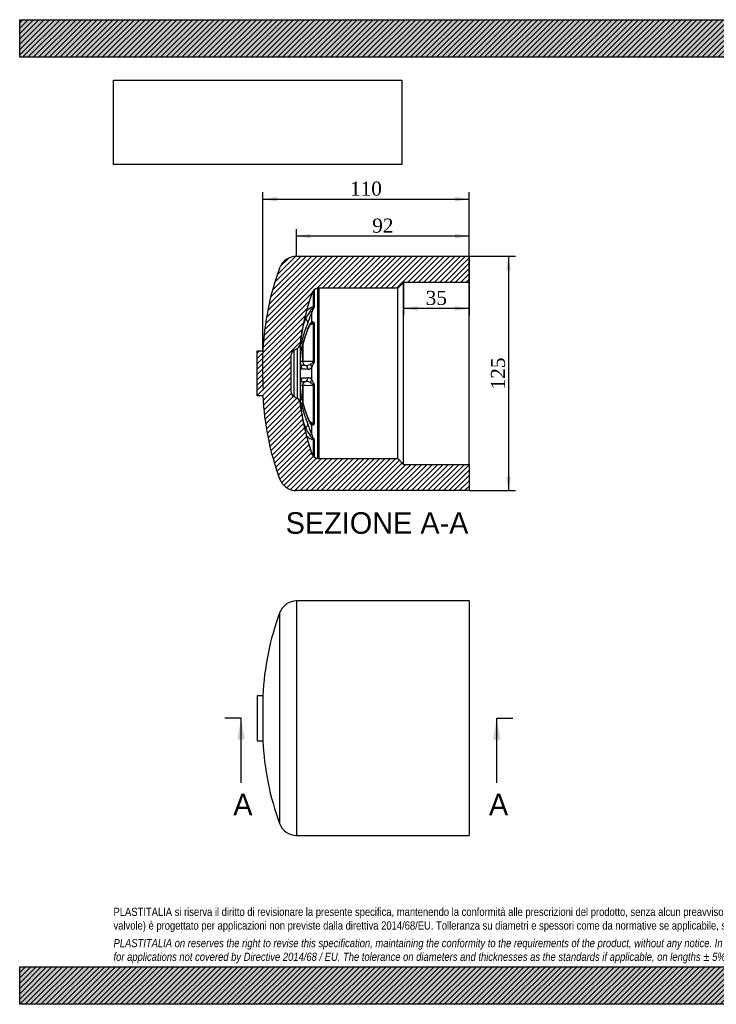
# Model space of a CAD drawing. Header units: millimetres. Extents: x 0 to 742, y 0 to 525.
# Tile 1 of 2: x 0 to 371, y 0 to 525. Entities that reach past the tile are written whole.
import ezdxf
from ezdxf.enums import TextEntityAlignment as Align
from ezdxf.lldxf.tags import DXFTag

# ---------------------------------------------------------------- set-up
doc = ezdxf.new("R2010")
doc.units = ezdxf.units.MM
doc.header["$LTSCALE"] = 2.5
for name, color, linetype in [('CAP125G', 7, 'Continuous'), ('Default', 7, 'Continuous'), ('DV4_Default', 7, 'Continuous')]:
    doc.layers.add(name, color=color, linetype=linetype)
doc.styles.add('SEACAD_Solid_Edge_ANSI', font='seans.ttf')
doc.styles.add('SEACAD_Times_New_Roman', font='times.ttf')
tags = doc.linetypes.add('CENTER2', pattern=[28.575000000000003, 19.05, -3.175, 3.175, -3.175]).pattern_tags.tags
tags[10:11] = [DXFTag(74, 4), DXFTag(75, 0), DXFTag(340, '0'), DXFTag(46, 0.0), DXFTag(50, 0.0), DXFTag(44, 0.0), DXFTag(45, 0.0)]
tags[8:9] = [DXFTag(74, 4), DXFTag(75, 0), DXFTag(340, '0'), DXFTag(46, 0.0), DXFTag(50, 0.0), DXFTag(44, 0.0), DXFTag(45, 0.0)]
tags[6:7] = [DXFTag(74, 4), DXFTag(75, 0), DXFTag(340, '0'), DXFTag(46, 0.0), DXFTag(50, 0.0), DXFTag(44, 0.0), DXFTag(45, 0.0)]
tags[4:5] = [DXFTag(74, 4), DXFTag(75, 0), DXFTag(340, '0'), DXFTag(46, 0.0), DXFTag(50, 0.0), DXFTag(44, 0.0), DXFTag(45, 0.0)]
doc.dimstyles.new('ANSImm', dxfattribs={"dimtxt": 7.5, "dimasz": 7.5, "dimexe": 3.75, "dimexo": 0, "dimgap": 1.875, "dimtad": 1, "dimdsep": 46, "dimtxsty": 'SEACAD_Times_New_Roman', "dimblk1": '_SE_FILLED', "dimblk2": '_SE_FILLED', "dimsah": 1, "dimcen": 3.75, "dimazin": 0, "dimtfac": 0.85, "dimtdec": 3, "dimtofl": 0, "dimtmove": 0, "dimatfit": 3, "dimfxl": 1, "dimarcsym": 0})
picture_1 = doc.add_image_def('image1.jpg', size_in_pixel=(4302, 1260))
pattern_1 = [(45, (0, 0), (-1.414213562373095, 1.414213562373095), [])]

# ---------------------------------------------------------------- blocks, each defined once
blk = doc.blocks.new('SE2')
at = {"layer": 'CAP125G', "color": 7, "linetype": 'Continuous'}
for p, q in [((147.5618645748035, 215.0460022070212), (147.5618645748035, 90.04600220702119)), ((239.5618645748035, 215.0460022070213), (147.5618645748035, 215.0460022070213)), ((239.5618645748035, 215.0460022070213), (239.5618645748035, 90.04600220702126)), ((138.4694095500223, 208.6843580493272), (138.4694095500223, 96.40764636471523)), ((126.5618645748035, 164.5460022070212), (126.5618645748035, 140.5460022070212)), ((129.5618645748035, 164.5460022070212), (126.5618645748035, 164.5460022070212)), ((129.5618645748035, 164.5460022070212), (129.5618645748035, 140.5460022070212)), ((126.5618645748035, 140.5460022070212), (129.5618645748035, 140.5460022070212)), ((147.5618645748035, 90.04600220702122), (239.5618645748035, 90.04600220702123))]:
    blk.add_line(p, q, dxfattribs=at)
for centre, radius, start, end in [((147.5618645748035, 205.3674307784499), 9.678571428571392, 90.00000000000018, 159.9580322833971), ((279.3856866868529, 157.2781051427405), 150, 159.958032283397, 177.2227804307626), ((279.3856866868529, 147.8138992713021), 150, 182.7772195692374, 200.041967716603), ((147.5618645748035, 99.72457363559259), 9.678571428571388, 200.0419677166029, 270)]:
    blk.add_arc(centre, radius, start, end, dxfattribs=at)
blk = doc.blocks.new('SE4')
at = {"color": 7, "linetype": 'Continuous', "style": 'SEACAD_Solid_Edge_ANSI'}
blk.add_text('A', height=11.5, dxfattribs=at).set_placement((250.0864012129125, 112.2960022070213), align=Align.TOP_LEFT)
blk = doc.blocks.new('SE5')
at = {"color": 7, "linetype": 'Continuous', "style": 'SEACAD_Solid_Edge_ANSI'}
blk.add_text('A', height=11.5, dxfattribs=at).set_placement((113.8311648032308, 112.2960022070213), align=Align.TOP_LEFT)
blk = doc.blocks.new('SEANNOT_GROUP')
at = {"linetype": 'Continuous'}
blk.add_hatch(color=7, dxfattribs=at).paths.add_polyline_path([(256.1484167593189, 141.0460019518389), (254.2317500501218, 152.5460022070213), (252.3150833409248, 141.0460019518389)])
at = {"color": 7, "linetype": 'Continuous'}
blk.add_lwpolyline([(254.2317500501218, 118.0460022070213), (254.2317500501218, 152.5460022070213)], dxfattribs=at)
blk = doc.blocks.new('SEANNOT_GROUP1')
at = {"linetype": 'Continuous'}
blk.add_hatch(color=7, dxfattribs=at).paths.add_polyline_path([(119.8931803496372, 141.0460019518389), (117.9765136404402, 152.5460022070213), (116.0598469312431, 141.0460019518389)])
at = {"color": 7, "linetype": 'Continuous'}
blk.add_lwpolyline([(117.9765136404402, 118.0460022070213), (117.9765136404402, 152.5460022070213)], dxfattribs=at)
blk = doc.blocks.new('SE3')
at = {"layer": 'Default', "color": 7, "linetype": 'CENTER2'}
for p, q in [((117.9765136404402, 152.5460022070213), (109.3515136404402, 152.5460022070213)), ((254.2317500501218, 152.5460022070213), (262.8567500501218, 152.5460022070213))]:
    blk.add_line(p, q, dxfattribs=at)
at = {"layer": 'Default', "color": 7, "linetype": 'CENTER2', "const_width": 0.0001}
blk.add_lwpolyline([(254.2317500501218, 152.5460022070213), (117.9765136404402, 152.5460022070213)], dxfattribs=at)
at = {"layer": 'Default'}
for name in ['SEANNOT_GROUP1', 'SEANNOT_GROUP', 'SE5', 'SE4']:
    blk.add_blockref(name, (0, 0), dxfattribs=at)
blk = doc.blocks.new('SE6')
at = {"layer": 'CAP125G', "linetype": 'Continuous'}
h = blk.add_hatch(dxfattribs=at)
h.set_pattern_fill('LINE', scale=0.6299212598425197, angle=45, style=0)
h.set_pattern_definition(pattern_1)
edge = h.paths.add_edge_path()
edge.add_arc((159.4393493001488, 377.7771558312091), 4, 97.03728855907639, 161.1326253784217, ccw=False)
edge.add_arc((159.5618645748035, 376.7846892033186), 5, 90, 97.0372885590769, ccw=False)
edge.add_line((159.5618645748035, 381.7846892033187), (201.4618645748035, 381.7846892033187))
edge.add_line((201.4618645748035, 381.7846892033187), (204.5618645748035, 384.8846892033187))
edge.add_line((204.5618645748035, 384.8846892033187), (239.5618645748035, 384.8846892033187))
edge.add_line((239.5618645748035, 384.8846892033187), (239.5618645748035, 398.8846892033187))
edge.add_line((239.5618645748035, 398.8846892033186), (147.5618645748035, 398.8846892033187))
edge.add_arc((147.5618645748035, 389.2061177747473), 9.678571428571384, 90, 159.9580322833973)
edge.add_arc((279.3856866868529, 341.1167921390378), 150, 159.958032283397, 177.2227804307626)
edge.add_line((129.5618645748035, 348.3846892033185), (126.5618645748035, 348.3846892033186))
edge.add_line((126.5618645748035, 348.3846892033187), (126.5618645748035, 324.3846892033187))
edge.add_line((126.5618645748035, 324.3846892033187), (129.5618645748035, 324.3846892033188))
edge.add_arc((279.3856866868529, 331.6525862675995), 150, 182.7772195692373, 200.041967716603)
edge.add_arc((147.5618645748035, 283.56326063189), 9.678571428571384, 200.0419677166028, 269.9999999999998)
edge.add_line((147.5618645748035, 273.8846892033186), (239.5618645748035, 273.8846892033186))
edge.add_line((239.5618645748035, 273.8846892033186), (239.5618645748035, 287.8846892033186))
edge.add_line((239.5618645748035, 287.8846892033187), (204.5618645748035, 287.8846892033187))
edge.add_line((204.5618645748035, 287.8846892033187), (201.4618645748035, 290.9846892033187))
edge.add_line((201.4618645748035, 290.9846892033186), (159.5618645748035, 290.9846892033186))
edge.add_arc((159.5618645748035, 295.9846892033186), 5, 262.96271144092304, 270, ccw=False)
edge.add_arc((159.4393493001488, 294.9922225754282), 4, 198.8673746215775, 262.9627114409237, ccw=False)
edge.add_arc((280.5618645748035, 336.3846892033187), 132, 186.7937568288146, 198.8673746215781, ccw=False)
edge.add_arc((146.5097800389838, 320.4147602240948), 3, 6.793756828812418, 59.99999999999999)
edge.add_line((148.0097800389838, 323.0128364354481), (146.0618645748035, 324.1374659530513))
edge.add_arc((147.5618645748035, 326.7355421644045), 3, 180, 239.999999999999, ccw=False)
edge.add_line((144.5618645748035, 326.7355421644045), (144.5618645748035, 346.0338362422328))
edge.add_arc((147.5618645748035, 346.0338362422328), 3, 120.00000000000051, 180, ccw=False)
edge.add_line((146.0618645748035, 348.6319124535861), (148.0097800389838, 349.7565419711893))
edge.add_arc((146.5097800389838, 352.3546181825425), 3, 300.0000000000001, 353.2062431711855)
edge.add_arc((280.5618645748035, 336.3846892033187), 132, 161.1326253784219, 173.2062431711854, ccw=False)
at = {"layer": 'CAP125G', "color": 7, "linetype": 'Continuous'}
for p, q in [((147.5618645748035, 398.8846892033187), (239.5618645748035, 398.8846892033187)), ((239.5618645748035, 398.8846892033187), (239.5618645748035, 384.8846892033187)), ((204.5618645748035, 384.8846892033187), (201.4618645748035, 381.7846892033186)), ((204.5618645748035, 287.8846892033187), (204.5618645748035, 384.8846892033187)), ((239.5618645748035, 384.8846892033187), (204.5618645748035, 384.8846892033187)), ((239.5618645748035, 287.8846892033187), (239.5618645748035, 384.8846892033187)), ((155.6542706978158, 378.9329389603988), (155.6542706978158, 379.0706704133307)), ((156.5403776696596, 371.8161488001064), (156.5403776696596, 380.1872930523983)), ((156.9141549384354, 380.4254062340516), (156.9141549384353, 372.0087560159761)), ((158.94928820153, 291.0223560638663), (158.94928820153, 381.747022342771)), ((159.5618645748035, 290.9846892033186), (159.5618645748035, 381.7846892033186)), ((201.4618645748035, 381.7846892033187), (159.5618645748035, 381.7846892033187)), ((201.4618645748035, 290.9846892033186), (201.4618645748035, 381.7846892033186)), ((153.634830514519, 372.5533127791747), (153.636022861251, 372.5574973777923)), ((155.6542706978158, 364.0480952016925), (155.6542706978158, 368.8935950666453)), ((152.253251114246, 365.260669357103), (152.2538563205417, 365.2621682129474)), ((153.63602286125, 363.5995921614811), (153.634830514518, 363.5966391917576)), ((156.5403776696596, 342.6897360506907), (156.5403776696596, 362.8994660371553)), ((156.9141549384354, 363.0436017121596), (156.9141549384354, 342.7240106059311)), ((153.5669218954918, 359.9351386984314), (153.5677897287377, 359.9373770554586)), ((153.6348305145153, 360.322897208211), (153.6360228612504, 360.3258621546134)), ((149.4887152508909, 351.9997308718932), (149.4887152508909, 320.7696475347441)), ((150.8734994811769, 342.6666898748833), (150.8734994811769, 351.8655280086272)), ((150.876124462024, 351.8617741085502), (150.876124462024, 342.6681977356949)), ((126.5618645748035, 348.3846892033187), (129.5618645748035, 348.3846892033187)), ((126.5618645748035, 324.3846892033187), (126.5618645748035, 348.3846892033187)), ((148.0097800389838, 349.7565419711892), (146.0618645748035, 348.6319124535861)), ((146.0618645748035, 348.6319124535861), (146.0618645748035, 324.1374659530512)), ((148.0097800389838, 323.0128364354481), (148.0097800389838, 349.7565419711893)), ((144.5618645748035, 346.0338362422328), (144.5618645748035, 326.7355421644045)), ((150.8734994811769, 342.6666898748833), (150.8761244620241, 342.6681977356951)), ((152.2532511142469, 340.6541357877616), (152.2538563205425, 340.6541314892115)), ((153.6360228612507, 338.6995658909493), (153.6348305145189, 338.6995743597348)), ((155.6542706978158, 332.958403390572), (155.6542706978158, 339.8109750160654)), ((152.2538563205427, 332.1152469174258), (152.2532511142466, 332.1152426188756)), ((153.6348305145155, 334.0698040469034), (153.6360228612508, 334.0698125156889)), ((150.8734994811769, 320.9028696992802), (150.8734994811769, 330.1026885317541)), ((150.8734994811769, 330.1026885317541), (150.8761244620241, 330.1011806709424)), ((150.876124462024, 330.1011806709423), (150.876124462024, 320.8792953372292)), ((156.5403776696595, 309.8699123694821), (156.5403776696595, 330.0796423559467)), ((156.9141549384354, 330.0453678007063), (156.9141549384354, 309.7257766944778)), ((129.5618645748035, 324.3846892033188), (126.5618645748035, 324.3846892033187)), ((146.0618645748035, 324.1374659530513), (148.0097800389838, 323.0128364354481)), ((153.5680231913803, 312.8307692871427), (153.567153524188, 312.8330336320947)), ((153.6360228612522, 312.4435162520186), (153.6348305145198, 312.4464811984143)), ((152.2538563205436, 307.5072101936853), (152.2532511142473, 307.508709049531)), ((153.6348305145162, 309.1727392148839), (153.6360228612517, 309.1697862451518)), ((155.6542706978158, 303.8757833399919), (155.6542706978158, 308.7212832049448)), ((153.6360228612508, 300.2118810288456), (153.6348305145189, 300.2160656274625)), ((156.5403776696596, 292.582085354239), (156.5403776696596, 300.9532296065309)), ((156.9141549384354, 300.7606223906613), (156.9141549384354, 292.3439721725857)), ((155.6542706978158, 293.6987079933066), (155.6542706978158, 293.8364394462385)), ((159.5618645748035, 290.9846892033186), (201.4618645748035, 290.9846892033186)), ((201.4618645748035, 290.9846892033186), (204.5618645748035, 287.8846892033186)), ((204.5618645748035, 287.8846892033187), (239.5618645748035, 287.8846892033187)), ((239.5618645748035, 287.8846892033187), (239.5618645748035, 273.8846892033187)), ((239.5618645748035, 273.8846892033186), (147.5618645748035, 273.8846892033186))]:
    blk.add_line(p, q, dxfattribs=at)
for centre, radius, start, end in [((147.5618645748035, 389.2061177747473), 9.678571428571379, 90, 159.9580322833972), ((279.3856866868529, 341.1167921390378), 150, 159.958032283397, 177.2227804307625), ((280.5618645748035, 336.3846892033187), 132, 161.1326253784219, 173.2062431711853), ((256.4078647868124, 343.530604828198), 106.7923779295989, 160.6397795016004, 164.2281907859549), ((159.4393493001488, 377.7771558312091), 4.000000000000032, 97.0372885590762, 161.1326253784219), ((161.5636649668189, 370.2567409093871), 11.12875919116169, 116.8321884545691, 117.396230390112), ((159.5618645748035, 376.7846892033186), 4.999999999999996, 90, 97.03728855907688), ((280.5970609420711, 336.3809889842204), 132.0145634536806, 164.097419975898, 170.3578174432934), ((173.6215900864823, 355.5716087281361), 23.46245915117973, 143.5463025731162, 155.6050581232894), ((159.0692450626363, 363.1248510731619), 9.051730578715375, 106.2231710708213, 133.3192105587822), ((91.63217709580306, 390.2692078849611), 67.49626132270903, 336.72608611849, 341.5369337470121), ((218.9970584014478, 337.1300458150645), 70.51738366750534, 157.9558999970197, 166.432668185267), ((218.340155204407, 338.5006370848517), 71.29921612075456, 157.9558987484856, 160.3895290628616), ((166.6348392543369, 355.3707027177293), 13.84204683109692, 146.7538786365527, 160.7059809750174), ((159.3149593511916, 353.8945407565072), 9.422684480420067, 107.1250195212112, 121.6699045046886), ((217.3564985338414, 334.1116133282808), 68.81376661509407, 157.9561211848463, 166.5592065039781), ((219.8538572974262, 333.6427607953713), 71.39180055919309, 158.0551293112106, 166.4558920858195), ((146.5097800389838, 352.3546181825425), 2.999999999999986, 299.9999999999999, 353.2062431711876), ((147.5618645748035, 346.0338362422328), 3.000000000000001, 120.0000000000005, 180), ((139.35053122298, -877.622452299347), 1220.343545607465, 89.45898246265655, 89.51437906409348), ((153.9852513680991, 269.8320496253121), 72.90247692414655, 87.99145449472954, 92.44427765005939), ((140.8485073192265, -867.2313029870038), 1207.939278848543, 89.45903456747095, 89.57492421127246), ((142.3551478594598, -855.9405711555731), 1194.69339519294, 89.45903458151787, 89.6119009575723), ((152.5950308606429, 345.2332513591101), 4.591812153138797, 265.7389607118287, 297.9873257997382), ((153.7821735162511, 340.8223746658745), 2.127833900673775, 266.0615281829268, 331.6198849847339), ((140.8485077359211, 1540.000629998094), 1207.939227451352, 270.4250784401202, 270.5409654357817), ((142.3551483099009, 1528.709893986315), 1194.693339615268, 270.3880990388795, 270.5409654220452), ((152.5950308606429, 327.536127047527), 4.591812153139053, 62.01267420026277, 94.26103928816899), ((153.7821735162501, 331.9470037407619), 2.127833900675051, 28.38011501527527, 93.9384718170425), ((147.5618645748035, 326.7355421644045), 3.000000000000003, 180, 239.999999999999), ((139.3505312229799, 1550.39183070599), 1220.343545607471, 270.4856274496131, 270.5410175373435), ((153.964925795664, 397.592008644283), 67.5614724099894, 267.3796161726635, 272.1846516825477), ((279.3856866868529, 331.6525862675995), 150, 182.7772195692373, 200.041967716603), ((146.5097800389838, 320.4147602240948), 3.000000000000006, 6.793756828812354, 60.00000000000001), ((280.5618645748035, 336.3846892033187), 132, 186.7937568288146, 198.8673746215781), ((217.0935455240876, 338.6314139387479), 68.55648840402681, 193.4695607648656, 202.1067810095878), ((219.8538600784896, 339.1266185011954), 71.39180347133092, 193.5441080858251, 201.9448705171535), ((218.9970556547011, 335.6393317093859), 70.51738079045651, 193.5673316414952, 202.0441001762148), ((280.5970662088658, 336.3883906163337), 132.0145688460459, 189.642182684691, 195.9025798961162), ((218.3401524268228, 334.2687404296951), 71.29921321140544, 199.610514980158, 202.0441014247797), ((166.7123212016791, 317.438372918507), 13.92824299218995, 199.3422738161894, 213.2100852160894), ((159.4390489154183, 319.0208773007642), 9.599086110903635, 238.2886082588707, 252.4238151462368), ((173.6215900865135, 317.197769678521), 23.46245915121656, 204.394941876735, 216.4536974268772), ((91.63217709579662, 282.500170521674), 67.49626132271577, 18.46306625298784, 23.27391388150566), ((158.9712069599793, 309.5298729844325), 8.914468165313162, 226.7806457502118, 254.1759805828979), ((256.4078647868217, 329.2387735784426), 106.7923779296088, 195.771809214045, 199.3602204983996), ((159.4393493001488, 294.9922225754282), 3.999999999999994, 198.8673746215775, 262.9627114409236), ((161.5604585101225, 302.5099775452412), 11.12493842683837, 242.7063142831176, 243.1763638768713), ((159.5618645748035, 295.9846892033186), 4.99999999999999, 262.962711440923, 270), ((147.5618645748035, 283.56326063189), 9.678571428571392, 200.0419677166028, 269.9999999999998)]:
    blk.add_arc(centre, radius, start, end, dxfattribs=at)
for centre, major_axis, ratio, start_param, end_param in [((155.6515577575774, 381.9606627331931), (2.000000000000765, -3.219891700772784e-12), 0.9897985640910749, 5.172904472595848, 5.395615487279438), ((153.7617313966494, 369.3861542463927), (1.906889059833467, -0.6031368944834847), 0.2344870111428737, 0.2172876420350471, 1.101754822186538), ((155.6515577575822, 373.2506086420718), (1.999999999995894, 6.563948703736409e-12), 0.8006375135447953, 5.172904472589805, 5.395615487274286), ((152.7948085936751, 366.5123972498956), (-1.854399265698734, 0.749135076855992), 0.6818201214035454, 1.314550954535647, 1.554157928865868), ((152.7948085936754, 366.5123972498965), (-1.849751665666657, 0.7605384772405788), 0.6810598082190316, 1.318638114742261, 1.558350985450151), ((151.7116936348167, 364.0089414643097), (1.854399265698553, -0.7491350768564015), 0.6818201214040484, 0.2505208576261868, 1.554157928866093), ((151.7129040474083, 364.0119391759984), (1.854654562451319, -0.7485028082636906), 0.6810087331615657, 0.2502885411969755, 1.553925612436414), ((153.7617313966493, 364.4672377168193), (-1.249255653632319, 1.561845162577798), 0.9268617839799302, 3.143011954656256, 3.857153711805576), ((155.6515577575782, 363.9729296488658), (2.000000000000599, -7.565843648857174e-13), 0.5991490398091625, -1.110280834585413, -0.8875698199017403), ((151.7129040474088, 360.6886071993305), (-1.855397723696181, 0.7466587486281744), 0.6790588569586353, 3.138301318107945, 3.426280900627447), ((151.7116936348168, 360.6855973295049), (-1.85575381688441, 0.7457732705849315), 0.6782649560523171, 3.142687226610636, 3.425957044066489), ((148.4760382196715, 353.9345079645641), (1.94454261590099, -0.4677114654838), 0.6978724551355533, 0.1483903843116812, 0.9313941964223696), ((148.4760382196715, 350.5740633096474), (-1.94477255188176, 0.466754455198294), 0.696362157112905, 3.138684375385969, 3.325107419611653), ((152.7948085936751, 342.5736231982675), (0.01834848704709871, 1.999915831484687), 0.9617253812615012, 1.53306927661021, 2.865718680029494), ((152.7948085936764, 342.5736231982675), (-0.01950250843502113, -1.999904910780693), 0.9604487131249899, 4.674449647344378, 6.007863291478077), ((155.651557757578, 342.9449989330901), (2.000000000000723, -8.43790179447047e-14), 0.1424738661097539, -1.11028083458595, -0.8875698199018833), ((148.4760382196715, 338.7608824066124), (-0.01275184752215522, -1.999959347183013), 0.9858727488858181, 1.559348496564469, 2.318456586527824), ((151.7116936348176, 338.7346483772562), (-0.01834848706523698, -1.999915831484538), 0.9617253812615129, 1.562081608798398, 2.865718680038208), ((151.712904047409, 338.7346397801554), (-0.01006187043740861, -1.999974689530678), 0.9617130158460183, 1.558096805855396, 2.861733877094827), ((153.7617313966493, 339.8628884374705), (1.715896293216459, -1.027472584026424), 0.8211976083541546, 0.6002663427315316, 1.484733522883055), ((148.4760382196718, 334.0084960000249), (0.01275184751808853, -1.999959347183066), 0.9858727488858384, 0.8446534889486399, 1.582244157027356), ((152.7948085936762, 330.1957552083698), (-0.01834848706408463, 1.99991583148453), 0.9617253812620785, 0.2758739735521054, 1.608523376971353), ((152.7948085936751, 330.1957552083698), (-0.01950250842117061, 1.99990491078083), 0.9604487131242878, 0.2753220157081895, 1.608735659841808), ((151.7116936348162, 334.0347300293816), (0.01834848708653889, -1.999915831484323), 0.9617253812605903, 0.275873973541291, 1.579511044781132), ((151.7129040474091, 334.0347386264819), (0.01006187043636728, -1.999974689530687), 0.9617130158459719, 0.279858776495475, 1.583495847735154), ((153.7617313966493, 332.9064899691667), (1.715896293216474, 1.027472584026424), 0.8211976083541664, 4.798451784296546, 5.682918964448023), ((155.6515577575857, 329.824379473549), (1.999999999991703, -1.105263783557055e-12), 0.1424738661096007, 0.8875698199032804, 1.1102808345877), ((148.4760382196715, 322.1953150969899), (-1.944772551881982, -0.4667544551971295), 0.6963621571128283, 2.958077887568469, 3.144180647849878), ((148.4760382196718, 318.8348704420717), (1.944542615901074, 0.4677114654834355), 0.6978724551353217, 5.36485955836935, 6.13479492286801), ((151.7129040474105, 312.0807712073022), (-1.855397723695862, -0.7466587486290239), 0.6790588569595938, 2.856904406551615, 3.144836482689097), ((151.7116936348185, 312.0837810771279), (-1.855753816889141, -0.7457732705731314), 0.6782649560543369, 2.857228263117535, 3.140980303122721), ((153.7617313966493, 308.3021406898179), (-1.249255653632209, -1.561845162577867), 0.9268617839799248, 2.426031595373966, 3.140253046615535), ((155.6515577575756, 308.7964487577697), (2.000000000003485, 2.372856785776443e-12), 0.5991490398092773, 0.8875698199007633, 1.110280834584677), ((152.7948085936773, 306.2569811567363), (-1.854399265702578, -0.7491350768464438), 0.6818201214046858, 4.729027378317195, 4.968494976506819), ((152.794808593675, 306.2569811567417), (-1.849751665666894, -0.7605384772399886), 0.6810598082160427, 4.724834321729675, 4.964565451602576), ((151.7116936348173, 308.7604369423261), (1.854399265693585, 0.7491350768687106), 0.6818201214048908, 4.729027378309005, 6.032664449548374), ((151.7129040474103, 308.757439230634), (1.854654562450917, 0.7485028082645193), 0.6810087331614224, 4.729259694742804, 6.032896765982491), ((153.7617313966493, 303.3832241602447), (1.906889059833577, 0.6031368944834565), 0.2344870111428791, 5.181430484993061, 6.065897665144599), ((155.651557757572, 299.5187697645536), (2.000000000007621, 1.269099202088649e-11), 0.8006375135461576, 0.8875698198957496, 1.110280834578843), ((155.6515577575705, 290.8087156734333), (2.000000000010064, 3.595593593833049e-10), 0.9897985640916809, 0.8875698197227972, 1.110280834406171)]:
    blk.add_ellipse(centre, major_axis=major_axis, ratio=ratio, start_param=start_param, end_param=end_param, dxfattribs=at)
for points, knots in [([(155.6478951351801, 378.902993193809), (155.6987488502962, 379.036652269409), (155.7958606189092, 379.2873325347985), (155.999362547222, 379.6265620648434), (156.2155991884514, 379.9079317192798), (156.3774324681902, 380.0750148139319), (156.4885701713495, 380.1714384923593), (156.5342529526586, 380.2058024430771), (156.540909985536, 380.2104847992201), (156.5406637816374, 380.2103348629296)], [0, 0, 0, 0, 0.1675907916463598, 0.3737838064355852, 0.5494068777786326, 0.7103604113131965, 0.8014354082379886, 0.8733398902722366, 0.9067219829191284, 0.9067219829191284, 0.9067219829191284, 0.9067219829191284]), ([(155.6542706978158, 378.9329389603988), (155.7356690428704, 379.1564581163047), (155.8369928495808, 379.3621002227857), (156.064298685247, 379.7293695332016), (156.1906516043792, 379.8918862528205), (156.4535339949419, 380.1699734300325), (156.591924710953, 380.28612834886), (156.7660109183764, 380.399551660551), (156.8182910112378, 380.4270907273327), (156.8927082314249, 380.451193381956), (156.9141549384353, 380.447329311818), (156.9141549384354, 380.4254062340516)], [0, 0, 0, 0, 0.2499999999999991, 0.2499999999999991, 0.499999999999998, 0.499999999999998, 0.7499999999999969, 0.7499999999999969, 0.8749999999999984, 0.8749999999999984, 1, 1, 1, 1]), ([(154.7498591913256, 369.5123677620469), (155.0023434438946, 369.9209195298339), (155.300893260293, 370.3105259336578), (155.8017159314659, 370.8800763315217), (155.977473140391, 371.0660274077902), (156.2365540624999, 371.3454454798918), (156.3225653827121, 371.4383870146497), (156.4388323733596, 371.5844763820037), (156.4742732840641, 371.6329216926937), (156.5281502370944, 371.7303627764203), (156.544256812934, 371.7786014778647), (156.5403776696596, 371.8161488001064)], [0, 0, 0, 0, 0.500000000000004, 0.500000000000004, 0.750000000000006, 0.750000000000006, 0.8750000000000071, 0.8750000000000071, 0.9375000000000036, 0.9375000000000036, 1, 1, 1, 1]), ([(156.9141549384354, 372.0087560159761), (156.9141549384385, 371.916643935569), (156.8927545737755, 371.8110790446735), (156.8183505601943, 371.5853360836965), (156.7660326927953, 371.4648727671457), (156.5924166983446, 371.0977726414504), (156.4542137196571, 370.8396291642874), (156.1900857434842, 370.3075904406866), (156.062110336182, 370.0324908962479), (155.835608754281, 369.4732210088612), (155.7357313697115, 369.1874455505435), (155.6542706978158, 368.8935950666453)], [0, 0, 0, 0, 0.1250000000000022, 0.1250000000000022, 0.2500000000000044, 0.2500000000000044, 0.500000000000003, 0.500000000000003, 0.7500000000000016, 0.7500000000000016, 1, 1, 1, 1]), ([(153.6360228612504, 360.3258621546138), (153.792516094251, 360.7147375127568), (153.9524838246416, 361.0949055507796), (154.2792342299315, 361.8304785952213), (154.4460137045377, 362.1858780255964), (154.7011261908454, 362.6846595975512), (154.7869870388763, 362.8451025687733), (154.9603371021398, 363.1502289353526), (155.0481978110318, 363.2954765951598), (155.3109487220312, 363.6941959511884), (155.4849507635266, 363.9126631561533), (155.6542706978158, 364.0480952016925)], [0, 0, 0, 0, 0.2500000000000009, 0.2500000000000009, 0.5000000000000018, 0.5000000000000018, 0.6250000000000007, 0.6250000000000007, 0.7499999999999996, 0.7499999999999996, 1, 1, 1, 1]), ([(156.5403776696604, 362.8994660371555), (156.5442253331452, 362.952418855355), (156.5286062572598, 362.996724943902), (156.4751105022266, 363.0617878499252), (156.4392745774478, 363.0837739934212), (156.3232813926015, 363.1338682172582), (156.2365356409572, 363.1463261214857), (155.9773317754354, 363.1620519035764), (155.8013900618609, 363.1409602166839), (155.4698128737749, 363.0712932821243), (155.3118246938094, 363.0209511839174), (155.1011800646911, 362.9318210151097), (155.0407212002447, 362.9032908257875), (154.9821731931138, 362.8726413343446)], [0, 0, 0, 0, 0.06249999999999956, 0.06249999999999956, 0.1249999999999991, 0.1249999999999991, 0.2499999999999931, 0.2499999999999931, 0.4999999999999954, 0.4999999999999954, 0.7499999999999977, 0.7499999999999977, 0.8546547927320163, 0.8546547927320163, 0.8546547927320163, 0.8546547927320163]), ([(155.6542706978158, 364.0480952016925), (155.7356690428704, 364.0705733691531), (155.8369928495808, 364.0715673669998), (156.0642986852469, 364.0305354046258), (156.1906516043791, 363.9891207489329), (156.4535339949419, 363.8528567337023), (156.591924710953, 363.7586152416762), (156.7660109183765, 363.5509877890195), (156.8182910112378, 363.4695482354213), (156.892708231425, 363.2779240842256), (156.9141549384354, 363.166799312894), (156.9141549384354, 363.0436017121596)], [0, 0, 0, 0, 0.2500000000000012, 0.2500000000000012, 0.5000000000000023, 0.5000000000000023, 0.7500000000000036, 0.7500000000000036, 0.8750000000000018, 0.8750000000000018, 1, 1, 1, 1]), ([(149.7517030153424, 353.4492694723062), (149.7862773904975, 353.8319347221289), (149.8331641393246, 354.2670185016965), (150.0259840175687, 355.8420138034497), (150.22083443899, 357.158734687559), (150.4474684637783, 358.4927175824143)], [0.642311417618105, 0.642311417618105, 0.642311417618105, 0.642311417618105, 0.75, 0.75, 1, 1, 1, 1]), ([(150.4474684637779, 353.6725703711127), (150.2208341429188, 352.7303225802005), (150.0268923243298, 352.0912454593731), (149.7553606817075, 351.5815355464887), (149.6817186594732, 351.7248338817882), (149.6818244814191, 352.5294213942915), (149.7060126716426, 352.9435739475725), (149.7517030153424, 353.4492694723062)], [0, 0, 0, 0, 0.2500000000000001, 0.2500000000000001, 0.5000000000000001, 0.5000000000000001, 0.642311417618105, 0.642311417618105, 0.642311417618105, 0.642311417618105]), ([(149.7015243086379, 352.3640933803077), (149.7015501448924, 352.364010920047), (149.7003192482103, 352.3793661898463), (149.698213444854, 352.4545721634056), (149.6997179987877, 352.6080092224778), (149.7092024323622, 352.8420732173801), (149.7292602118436, 353.1560649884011), (149.7496177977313, 353.390561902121), (149.7615148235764, 353.5262332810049)], [0.4829832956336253, 0.4829832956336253, 0.4829832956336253, 0.4829832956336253, 0.5313261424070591, 0.6046069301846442, 0.6917667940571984, 0.790719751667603, 0.8988127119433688, 1, 1, 1, 1]), ([(150.4474684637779, 338.725416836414), (150.2208341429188, 338.7268618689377), (150.0268923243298, 339.1322500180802), (149.7553606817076, 340.6295822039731), (149.6817186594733, 341.7154664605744), (149.6818535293, 344.1897544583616), (149.7564480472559, 345.5891593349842), (150.0259840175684, 348.1965309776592), (150.2208344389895, 349.4179914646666), (150.4474684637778, 350.3622816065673)], [0, 0, 0, 0, 0.25, 0.25, 0.5, 0.5, 0.75, 0.75, 1, 1, 1, 1]), ([(149.9716937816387, 339.9065324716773), (149.9716992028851, 339.9065161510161), (149.9714242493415, 339.9071852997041), (149.9612362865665, 339.9343763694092), (149.9315968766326, 340.03788466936), (149.8912777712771, 340.2173287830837), (149.8460371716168, 340.477964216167), (149.8010214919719, 340.8234065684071), (149.7606084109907, 341.246188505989), (149.7280933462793, 341.7392113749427), (149.7063598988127, 342.2967149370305), (149.6969887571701, 342.9061987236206), (149.7005565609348, 343.5544379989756), (149.7179966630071, 344.2353243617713), (149.7493259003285, 344.9376779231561), (149.79384764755, 345.6491341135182), (149.8514841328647, 346.3598136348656), (149.9213307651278, 347.0592950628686), (150.0018845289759, 347.7374151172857), (150.0918959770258, 348.3821932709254), (150.1901415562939, 348.9878357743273), (150.2925763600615, 349.5316751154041), (150.3732376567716, 349.9147160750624), (150.4131468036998, 350.07199465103), (150.420757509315, 350.1019074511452)], [0.1590486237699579, 0.1590486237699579, 0.1590486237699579, 0.1590486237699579, 0.1609998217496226, 0.1863900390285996, 0.2153992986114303, 0.2482027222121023, 0.2844061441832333, 0.3234670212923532, 0.3636906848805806, 0.4062200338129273, 0.4502495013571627, 0.4942303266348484, 0.5390722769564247, 0.5843659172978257, 0.6297778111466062, 0.6755761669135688, 0.7212053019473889, 0.7667680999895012, 0.8125781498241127, 0.8578081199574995, 0.9027280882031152, 0.9477217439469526, 0.9914530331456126, 1, 1, 1, 1]), ([(154.7498591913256, 341.1784451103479), (155.0023434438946, 341.344587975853), (155.300893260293, 341.5287793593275), (155.8017159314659, 341.8569806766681), (155.977473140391, 341.9736442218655), (156.2365540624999, 342.182345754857), (156.3225653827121, 342.2567443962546), (156.4388323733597, 342.3954127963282), (156.4742732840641, 342.4449372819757), (156.5281502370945, 342.559656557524), (156.544256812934, 342.6254364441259), (156.5403776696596, 342.6897360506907)], [0, 0, 0, 0, 0.4999999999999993, 0.4999999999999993, 0.749999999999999, 0.749999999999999, 0.8750000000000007, 0.8750000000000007, 0.9375000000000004, 0.9375000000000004, 1, 1, 1, 1]), ([(156.9141549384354, 342.7240106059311), (156.9141549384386, 342.5718407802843), (156.8927545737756, 342.4186609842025), (156.8183505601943, 342.1234906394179), (156.7660326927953, 341.9806970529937), (156.5924166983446, 341.5746167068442), (156.4542137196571, 341.3253377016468), (156.1900857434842, 340.8523093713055), (156.062110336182, 340.6282907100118), (155.835608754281, 340.2042033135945), (155.7357313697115, 340.002852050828), (155.6542706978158, 339.8109750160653)], [0, 0, 0, 0, 0.1250000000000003, 0.1250000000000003, 0.2500000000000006, 0.2500000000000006, 0.5000000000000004, 0.5000000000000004, 0.7500000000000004, 0.7500000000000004, 1, 1, 1, 1]), ([(150.4474684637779, 322.4070968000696), (150.2208341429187, 323.3513881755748), (150.0268923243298, 324.5637707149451), (149.7553606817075, 327.1910281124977), (149.6817186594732, 328.5834020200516), (149.6818535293, 331.0571287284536), (149.756448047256, 332.1460803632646), (150.0259840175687, 333.6318314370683), (150.22083443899, 334.0425165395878), (150.4474684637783, 334.0439615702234)], [0, 0, 0, 0, 0.2500000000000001, 0.2500000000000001, 0.5000000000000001, 0.5000000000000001, 0.75, 0.75, 1, 1, 1, 1]), ([(150.4208710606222, 322.6661912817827), (150.4143676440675, 322.6918280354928), (150.3767562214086, 322.8404225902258), (150.2996870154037, 323.2039735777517), (150.1999750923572, 323.7255505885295), (150.1031480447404, 324.3133745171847), (150.0133080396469, 324.9458872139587), (149.9318773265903, 325.6141583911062), (149.8608254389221, 326.3070786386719), (149.8016858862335, 327.0153724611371), (149.7549553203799, 327.7278363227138), (149.7214938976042, 328.4351570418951), (149.7021103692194, 329.1251450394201), (149.6966273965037, 329.7877512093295), (149.7046334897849, 330.4107620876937), (149.7258941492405, 330.9858719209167), (149.7588239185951, 331.504116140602), (149.8013677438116, 331.9537038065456), (149.8488085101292, 332.3096826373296), (149.8957214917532, 332.5737260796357), (149.9359749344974, 332.7490684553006), (149.9634333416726, 332.8419098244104), (149.9703039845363, 332.8594234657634), (149.9702357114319, 332.8592635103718)], [0, 0, 0, 0, 0.007318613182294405, 0.04933959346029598, 0.09254380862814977, 0.1368836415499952, 0.1815714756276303, 0.2267147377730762, 0.2723325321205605, 0.3177584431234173, 0.3634658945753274, 0.4093368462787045, 0.4549254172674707, 0.5003260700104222, 0.5456269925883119, 0.5898174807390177, 0.6341655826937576, 0.6775975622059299, 0.7188590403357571, 0.7552729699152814, 0.7883098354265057, 0.8173031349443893, 0.8402227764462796, 0.8402227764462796, 0.8402227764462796, 0.8402227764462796]), ([(156.5403776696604, 330.0796423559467), (156.5442253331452, 330.1434201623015), (156.5286062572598, 330.208297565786), (156.4751105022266, 330.3231009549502), (156.4392745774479, 330.3733624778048), (156.3232813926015, 330.5119299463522), (156.2365356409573, 330.587050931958), (155.9773317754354, 330.7958411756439), (155.801390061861, 330.9125969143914), (155.469812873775, 331.1299161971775), (155.3118246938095, 331.2297270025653), (155.0148533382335, 331.4189042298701), (154.8760690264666, 331.5078831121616), (154.7498591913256, 331.5909332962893)], [0, 0, 0, 0, 0.06250000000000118, 0.06250000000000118, 0.1250000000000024, 0.1250000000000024, 0.2499999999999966, 0.2499999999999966, 0.4999999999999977, 0.4999999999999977, 0.7499999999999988, 0.7499999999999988, 1, 1, 1, 1]), ([(155.6542706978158, 332.958403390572), (155.7356690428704, 332.7666731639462), (155.8369928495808, 332.5624367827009), (156.064298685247, 332.1371395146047), (156.1906516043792, 331.9160536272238), (156.453533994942, 331.4452600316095), (156.591924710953, 331.1958275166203), (156.7660109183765, 330.7887746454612), (156.8182910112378, 330.6460626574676), (156.892708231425, 330.350962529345), (156.9141549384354, 330.1976724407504), (156.9141549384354, 330.0453678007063)], [0, 0, 0, 0, 0.2500000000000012, 0.2500000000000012, 0.5000000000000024, 0.5000000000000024, 0.7500000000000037, 0.7500000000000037, 0.8750000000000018, 0.8750000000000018, 1, 1, 1, 1]), ([(149.7575415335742, 319.2553192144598), (149.7078117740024, 319.7923455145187), (149.681745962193, 320.2285400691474), (149.6818535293, 321.045315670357), (149.756448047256, 321.1859209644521), (150.0259840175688, 320.6797186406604), (150.22083443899, 320.0390545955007), (150.4474684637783, 319.0968080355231)], [0.3512187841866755, 0.3512187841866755, 0.3512187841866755, 0.3512187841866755, 0.4999999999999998, 0.4999999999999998, 0.7499999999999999, 0.7499999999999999, 1, 1, 1, 1]), ([(149.7675508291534, 319.1765860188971), (149.7537480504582, 319.3305436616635), (149.7305056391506, 319.5925613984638), (149.7082200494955, 319.9409342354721), (149.698921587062, 320.1893347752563), (149.6984539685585, 320.3412429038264), (149.7008430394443, 320.3975954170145), (149.7014006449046, 320.4042119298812), (149.7014001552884, 320.4041801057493)], [0, 0, 0, 0, 0.1108608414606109, 0.2258453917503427, 0.3359940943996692, 0.4236595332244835, 0.497128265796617, 0.5225784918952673, 0.5225784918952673, 0.5225784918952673, 0.5225784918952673]), ([(150.4474684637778, 314.2766608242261), (150.2208341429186, 315.6106454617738), (150.0268923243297, 316.9198251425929), (149.8361582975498, 318.4779516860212), (149.7913736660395, 318.8899696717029), (149.7575415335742, 319.2553192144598)], [0, 0, 0, 0, 0.2499999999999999, 0.2499999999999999, 0.3512187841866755, 0.3512187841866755, 0.3512187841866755, 0.3512187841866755]), ([(155.6542706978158, 308.7212832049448), (155.4849507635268, 308.8567152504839), (155.3109487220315, 309.0751824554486), (155.0481978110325, 309.4739018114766), (154.9603371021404, 309.6191494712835), (154.7869870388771, 309.9242758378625), (154.7011261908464, 310.0847188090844), (154.4460137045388, 310.5835003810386), (154.2792342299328, 310.9388998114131), (153.9524838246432, 311.674472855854), (153.7925160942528, 312.0546408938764), (153.6360228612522, 312.4435162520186)], [0, 0, 0, 0, 0.2499999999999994, 0.2499999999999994, 0.3749999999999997, 0.3749999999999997, 0.5000000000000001, 0.5000000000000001, 0.75, 0.75, 1, 1, 1, 1]), ([(154.9756249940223, 309.8997292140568), (155.1745833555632, 309.7942890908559), (155.3956149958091, 309.7137593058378), (155.8017159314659, 309.628290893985), (155.9774731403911, 309.6073269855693), (156.2365540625, 309.6230574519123), (156.3225653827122, 309.6353314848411), (156.4388323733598, 309.6853488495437), (156.4742732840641, 309.7069417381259), (156.5281502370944, 309.7717382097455), (156.544256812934, 309.8165263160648), (156.5403776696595, 309.8699123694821)], [0.1418492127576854, 0.1418492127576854, 0.1418492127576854, 0.1418492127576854, 0.5000000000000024, 0.5000000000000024, 0.7499999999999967, 0.7499999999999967, 0.8749999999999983, 0.8749999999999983, 0.9374999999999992, 0.9374999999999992, 1, 1, 1, 1]), ([(156.9141549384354, 309.7257766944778), (156.9141549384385, 309.6026881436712), (156.8927545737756, 309.4916240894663), (156.8183505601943, 309.2999331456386), (156.7660326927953, 309.2184558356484), (156.5924166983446, 309.0112716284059), (156.4542137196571, 308.9168813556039), (156.1900857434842, 308.7799569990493), (156.062110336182, 308.7382463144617), (155.835608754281, 308.6977660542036), (155.7357313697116, 308.6987878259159), (155.6542706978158, 308.7212832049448)], [0, 0, 0, 0, 0.1249999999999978, 0.1249999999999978, 0.2499999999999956, 0.2499999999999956, 0.499999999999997, 0.499999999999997, 0.7499999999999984, 0.7499999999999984, 1, 1, 1, 1]), ([(156.5403776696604, 300.9532296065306), (156.5442253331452, 300.9904722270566), (156.5286062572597, 301.037916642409), (156.4751105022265, 301.1352102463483), (156.4392745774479, 301.1843046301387), (156.3232813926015, 301.330174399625), (156.2365356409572, 301.4239536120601), (155.9773317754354, 301.7035018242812), (155.801390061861, 301.8897110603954), (155.4698128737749, 302.2667138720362), (155.3118246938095, 302.458209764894), (155.0148533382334, 302.8514044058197), (154.8760690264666, 303.0527870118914), (154.7498591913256, 303.2570106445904)], [0, 0, 0, 0, 0.06249999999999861, 0.06249999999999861, 0.1249999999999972, 0.1249999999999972, 0.2499999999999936, 0.2499999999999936, 0.4999999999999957, 0.4999999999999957, 0.7499999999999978, 0.7499999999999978, 1, 1, 1, 1]), ([(155.6542706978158, 303.8757833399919), (155.7356690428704, 303.5821576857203), (155.8369928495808, 303.2923298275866), (156.064298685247, 302.7319006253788), (156.1906516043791, 302.4606526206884), (156.4535339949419, 301.9311139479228), (156.591924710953, 301.6726045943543), (156.7660109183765, 301.3045723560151), (156.8182910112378, 301.1841866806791), (156.8927082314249, 300.958476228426), (156.9141549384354, 300.8528160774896), (156.9141549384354, 300.7606223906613)], [0, 0, 0, 0, 0.2500000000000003, 0.2500000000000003, 0.5000000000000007, 0.5000000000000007, 0.750000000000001, 0.750000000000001, 0.8750000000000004, 0.8750000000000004, 1, 1, 1, 1]), ([(156.5414546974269, 292.5585832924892), (156.5414817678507, 292.5585728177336), (156.5370057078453, 292.5616698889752), (156.5005637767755, 292.5885282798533), (156.4128871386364, 292.6625023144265), (156.2813879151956, 292.7911945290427), (156.0973569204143, 293.0053784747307), (155.8989872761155, 293.3043649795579), (155.7346608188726, 293.612887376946), (155.6722346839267, 293.8046945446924), (155.6512066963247, 293.8698827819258)], [0.09611212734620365, 0.09611212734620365, 0.09611212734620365, 0.09611212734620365, 0.1188045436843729, 0.1860691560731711, 0.2699335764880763, 0.3881069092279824, 0.5394210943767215, 0.7286139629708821, 0.9216477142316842, 1, 1, 1, 1]), ([(156.9141549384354, 292.3439721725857), (156.9141549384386, 292.3220685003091), (156.8927545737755, 292.318180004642), (156.8183505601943, 292.3422584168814), (156.7660326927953, 292.3698256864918), (156.5924166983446, 292.4829033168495), (156.4542137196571, 292.5986943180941), (156.1900857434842, 292.8780823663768), (156.062110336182, 293.0431132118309), (155.835608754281, 293.4099528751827), (155.7357313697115, 293.6127491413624), (155.6542706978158, 293.8364394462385)], [0, 0, 0, 0, 0.125, 0.125, 0.25, 0.25, 0.5, 0.5, 0.75, 0.75, 1, 1, 1, 1])]:
    blk.add_open_spline(points, degree=3, knots=knots, dxfattribs=at)
at = {"layer": 'DV4_Default', "color": 7, "linetype": 'CENTER2'}
blk.add_arc((300.6602652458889, 340.0847703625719), 171.2995953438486, 177.2227804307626, 184.2517865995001, dxfattribs=at)
blk = doc.blocks.new('DMBLK24')
at = {"layer": 'Default', "linetype": 'Continuous'}
for points in [[(137.0618646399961, 430.5441015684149), (129.5618645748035, 429.2941015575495), (137.0618646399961, 428.0441015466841)], [(232.0618639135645, 430.5441015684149), (232.0618639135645, 428.0441015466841), (239.5618639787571, 429.2941015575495)]]:
    blk.add_hatch(color=7, dxfattribs=at).paths.add_polyline_path(points)
at = {"layer": 'Default', "color": 7, "linetype": 'Continuous'}
for p, q in [((129.5618645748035, 348.3846892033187), (129.5618645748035, 433.0441015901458)), ((239.5618645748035, 287.8846892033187), (239.5618645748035, 433.0441015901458)), ((129.5618645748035, 429.2941015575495), (239.5618639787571, 429.2941015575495))]:
    blk.add_line(p, q, dxfattribs=at)
at = {"layer": 'Default', "color": 7, "linetype": 'Continuous', "style": 'SEACAD_Times_New_Roman'}
blk.add_text('110', height=7.5, dxfattribs=at).set_placement((176.0310585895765, 438.6691015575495), align=Align.TOP_LEFT)
blk = doc.blocks.new('_SE_FILLED')
at = {"color": 0}
blk.add_line((0, 0), (-1, 0), dxfattribs=at)
blk.add_solid([(0, 0), (-1, -0.1665), (-1, 0.1665), (0, 0)], dxfattribs=at)
blk = doc.blocks.new('DMBLK25')
at = {"layer": 'Default', "linetype": 'Continuous'}
for points in [[(155.061862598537, 410.8177880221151), (147.5618625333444, 409.5677880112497), (155.061862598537, 408.3177880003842)], [(232.0618645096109, 410.8177880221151), (232.0618645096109, 408.3177880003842), (239.5618645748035, 409.5677880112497)]]:
    blk.add_hatch(color=7, dxfattribs=at).paths.add_polyline_path(points)
at = {"layer": 'Default', "color": 7, "linetype": 'Continuous'}
for p, q in [((239.5618645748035, 409.5677880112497), (147.5618625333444, 409.5677880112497)), ((147.5618645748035, 398.8846892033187), (147.5618645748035, 413.317788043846)), ((239.5618645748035, 398.8846892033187), (239.5618645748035, 413.317788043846))]:
    blk.add_line(p, q, dxfattribs=at)
at = {"layer": 'Default', "color": 7, "linetype": 'Continuous', "style": 'SEACAD_Times_New_Roman'}
blk.add_text('92', height=7.5, dxfattribs=at).set_placement((187.8746597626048, 418.9427880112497), align=Align.TOP_LEFT)
blk = doc.blocks.new('DMBLK26')
at = {"layer": 'Default', "linetype": 'Continuous'}
for points in [[(261.7565549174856, 391.3846891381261), (260.5065549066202, 398.8846892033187), (259.2565548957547, 391.3846891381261)], [(261.7565549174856, 281.3846874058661), (259.2565548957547, 281.3846874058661), (260.5065549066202, 273.8846873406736)]]:
    blk.add_hatch(color=7, dxfattribs=at).paths.add_polyline_path(points)
at = {"layer": 'Default', "color": 7, "linetype": 'Continuous'}
for p, q in [((239.5618645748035, 398.8846892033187), (264.2565549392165, 398.8846892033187)), ((260.5065549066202, 398.8846892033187), (260.5065549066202, 273.8846873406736)), ((239.5618645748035, 273.8846892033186), (264.2565549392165, 273.8846892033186))]:
    blk.add_line(p, q, dxfattribs=at)
at = {"layer": 'Default', "color": 7, "linetype": 'Continuous', "style": 'SEACAD_Times_New_Roman'}
blk.add_text('125', height=7.5, rotation=90, dxfattribs=at).set_placement((251.1315549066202, 327.8538825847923), align=Align.TOP_LEFT)
blk = doc.blocks.new('DMBLK27')
at = {"layer": 'Default', "linetype": 'Continuous'}
for points in [[(212.0618635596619, 369.794317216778), (212.0618635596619, 372.2943172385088), (204.5618634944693, 371.0443172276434)], [(232.0618645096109, 369.794317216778), (239.5618645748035, 371.0443172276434), (232.0618645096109, 372.2943172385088)]]:
    blk.add_hatch(color=7, dxfattribs=at).paths.add_polyline_path(points)
at = {"layer": 'Default', "color": 7, "linetype": 'Continuous'}
for p, q in [((204.5618645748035, 384.8846892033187), (204.5618645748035, 367.2943171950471)), ((239.5618645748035, 384.8846892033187), (239.5618645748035, 367.2943171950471)), ((239.5618645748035, 371.0443172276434), (204.5618634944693, 371.0443172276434))]:
    blk.add_line(p, q, dxfattribs=at)
at = {"layer": 'Default', "color": 7, "linetype": 'Continuous', "style": 'SEACAD_Times_New_Roman'}
blk.add_text('35', height=7.5, dxfattribs=at).set_placement((216.3746602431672, 380.4193172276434), align=Align.TOP_LEFT)

msp = doc.modelspace()

# ---------------------------------------------------------------- hatches: boundary and pattern name
at = {"layer": 'Default', "linetype": 'Continuous'}
h = msp.add_hatch(dxfattribs=at)
h.set_pattern_fill('LINE', scale=0.6299212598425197, angle=45, style=0)
h.set_pattern_definition(pattern_1)
h.paths.add_polyline_path([(742.5, 505.0000082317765), (742.5, 525.0000082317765), (6.375789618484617e-06, 525.0000082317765), (6.375789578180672e-06, 505.0000082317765)])
for points in [[(742.5, 505.0000082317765), (742.5, 525.0000082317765), (6.375789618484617e-06, 525.0000082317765), (6.375789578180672e-06, 505.0000082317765)], [(742.4999898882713, -7.163097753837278e-06), (742.4999898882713, 19.99999999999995), (-1.011172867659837e-05, 19.99999999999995), (-1.011172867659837e-05, -7.16309784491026e-06)]]:
    msp.add_hatch(color=7, dxfattribs=at).paths.add_polyline_path(points)
h = msp.add_hatch(dxfattribs=at)
h.set_pattern_fill('LINE', scale=0.6299212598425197, angle=45, style=0)
h.set_pattern_definition(pattern_1)
h.paths.add_polyline_path([(742.4999898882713, -7.163097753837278e-06), (742.4999898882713, 19.99999999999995), (-1.011172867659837e-05, 19.99999999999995), (-1.011172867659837e-05, -7.16309784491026e-06)])

# ---------------------------------------------------------------- linework, layer by layer
at = {"layer": 'Default', "color": 7, "linetype": 'Continuous'}
for p, q in [((6.375789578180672e-06, 525.0000082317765), (742.4999999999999, 525.0000082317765)), ((6.375789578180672e-06, 505.0000082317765), (6.375789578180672e-06, 525.0000082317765)), ((742.5, 505.0000082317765), (6.375789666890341e-06, 505.0000082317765)), ((-1.011172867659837e-05, 19.99999999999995), (742.4999898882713, 19.99999999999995)), ((-1.011172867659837e-05, -7.163097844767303e-06), (-1.011172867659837e-05, 19.99999999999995)), ((742.4999898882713, -7.163097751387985e-06), (-1.011172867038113e-05, -7.163097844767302e-06))]:
    msp.add_line(p, q, dxfattribs=at)

# ---------------------------------------------------------------- block references
at = {"layer": 'Default'}
for name in ['SE6', 'SE2', 'SE3']:
    msp.add_blockref(name, (0, 0), dxfattribs=at)

# ---------------------------------------------------------------- texts
at = {"layer": 'Default', "color": 7, "linetype": 'Continuous', "style": 'SEACAD_Solid_Edge_ANSI'}
msp.add_text('SEZIONE A-A', height=11.5, dxfattribs=at).set_placement((141.742097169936, 262.3846892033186), align=Align.TOP_LEFT)
at = {"layer": 'Default', "insert": (49.99998988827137, 51.50591305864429), "char_height": 4.375, "width": 642.4999999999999, "attachment_point": 1}
msp.add_mtext("{\\fArial Narrow|b0||i0||c0|p34;\\C7;\\H4.375;\\W1.;PLASTITALIA si riserva il diritto di revisionare la presente specifica, mantenendo la conformità alle prescrizioni del prodotto, senza alcun preavviso. In caso di assegnazione d'ordine si riserva di compiere una più dettagliata analisi tecnico/qualitativa. Il presente prodotto (ad esclusione delle \\P}{\\fArial Narrow|b0||i0||c0|p34;\\C7;\\H4.375;\\W1.;valvole) è progettato per applicazioni non previste dalla direttiva 2014/68/EU. Tolleranza su diametri e spessori come da normative se applicabile, su lunghezze ±5%, su angoli ±2°, se non diversamente specificato.\\P}{\\fArial Narrow|b0||i0||c0|p34;\\C7;\\H1.25;\\W1.;   \\P}{\\fArial Narrow|b0||i1||c0|p34;\\C7;\\H4.375;\\W1.;PLASTITALIA on reserves the right to revise this specification, maintaining the conformity to the requirements of the product, without any notice. In case of assignation of order on will reserve to make a more detailed analysis technical/qualitative. This product (excluding valves) is designed \\P}{\\fArial Narrow|b0||i1||c0|p34;\\C7;\\H4.375;\\W1.;for applications not covered by Directive 2014/68 / EU. The tolerance on diameters and thicknesses as the standards if applicable, on lengths ± 5%, on angles ± 2 °, unless otherwise indicated.\\P}", dxfattribs=at)

# ---------------------------------------------------------------- dimensions: what is measured, and where the dimension line sits
at = {"layer": 'Default', "color": 7, "linetype": 'Continuous'}
for base, p1, p2, picture, middle in [((239.5618645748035, 429.2941015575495), (129.5618645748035, 348.3846892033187), (239.5618645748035, 287.8846892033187), 'DMBLK24', (184.5618642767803, 429.2941015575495)), ((147.5618645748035, 409.5677880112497), (239.5618645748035, 398.8846892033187), (147.5618645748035, 398.8846892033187), 'DMBLK25', (193.561863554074, 409.5677880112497)), ((204.5618645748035, 371.0443172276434), (239.5618645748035, 384.8846892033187), (204.5618645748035, 384.8846892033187), 'DMBLK27', (222.0618640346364, 371.0443172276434))]:
    dim = msp.add_linear_dim(base=base, p1=p1, p2=p2, text='\\A1;<>', dimstyle='ANSImm', dxfattribs=at)
    dim.commit()
    dim.dimension.update_dxf_attribs({"geometry": picture, "text_midpoint": middle, "dimtype": 160})
dim = msp.add_linear_dim(base=(260.5065549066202, 398.8846892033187), p1=(239.5618645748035, 398.8846892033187), p2=(239.5618645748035, 273.8846892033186), angle=270, text='\\A1;<>', dimstyle='ANSImm', dxfattribs=at)
dim.commit()
dim.dimension.update_dxf_attribs({"geometry": 'DMBLK26', "text_midpoint": (260.5065549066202, 336.3846882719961), "dimtype": 161})

# ---------------------------------------------------------------- pictures from other files: only their frames are drawn
image = msp.add_image(picture_1, insert=(50.00000637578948, 447.7579448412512), size_in_units=(153.64285714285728, 45))
image.dxf.flags = 7

doc.saveas('drawing.dxf')
